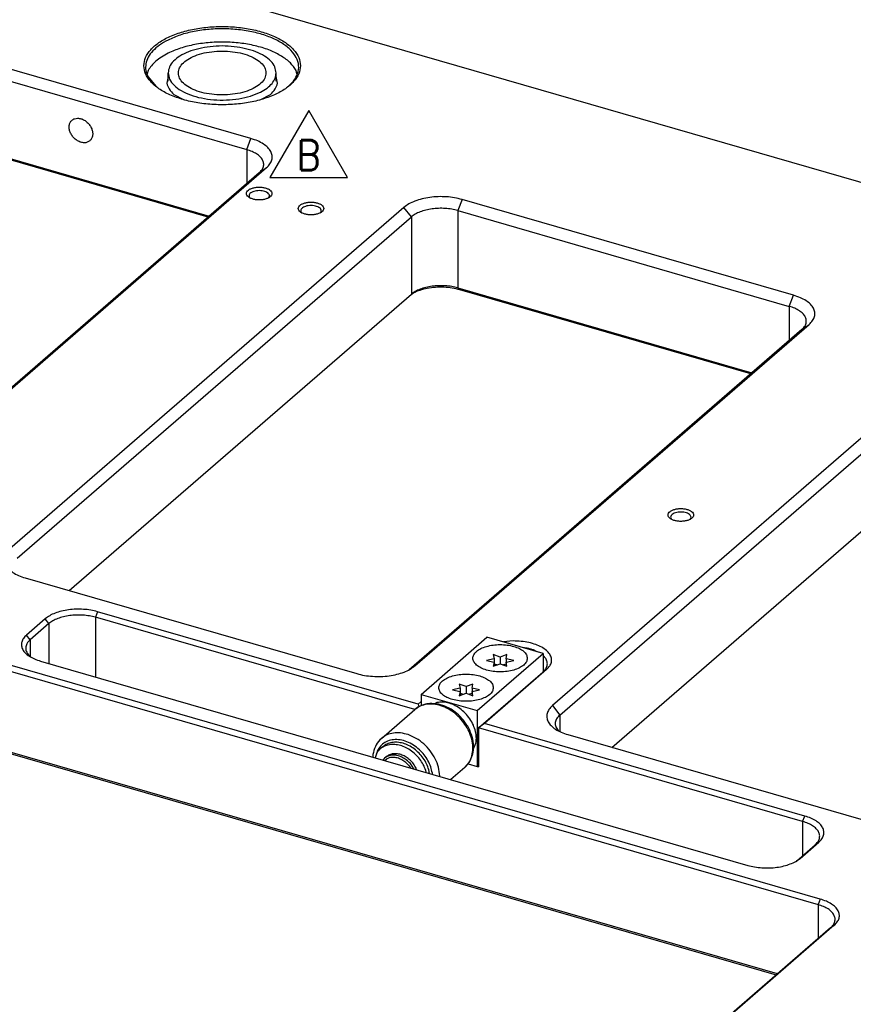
# Model space of a CAD drawing. Header units: inches. Extents: x 0 to 882, y 0 to 559.
# Tile 27 of 30: x 626 to 724, y 306 to 421. Entities that reach past the tile are written whole.
import ezdxf

# ---------------------------------------------------------------- set-up
doc = ezdxf.new("R2010")
doc.units = ezdxf.units.IN
doc.layers.add('1', color=7, linetype='Continuous')
doc.styles.add('CONVERTER_11', font='txt.shx', dxfattribs={"width": 0.9})

# ---------------------------------------------------------------- blocks, each defined once
blk = doc.blocks.new('REV_TRIANGLE__10', base_point=(660.37, 405.43))
at = {"layer": '1', "color": 7, "linetype": 'Continuous'}
for p, q in [((660.37, 410.68), (655.82, 402.81)), ((664.92, 402.81), (660.37, 410.68)), ((655.82, 402.81), (664.92, 402.81))]:
    blk.add_line(p, q, dxfattribs=at)
at = {"layer": '1', "color": 3, "insert": (660.37, 405.43), "char_height": 3.5, "attachment_point": 5, "line_spacing_factor": 1.080432, "style": 'CONVERTER_11'}
blk.add_mtext('B', dxfattribs=at)
blk = doc.blocks.new('washer1__37', base_point=(668.17, 332.79))
at = {"color": 7, "linetype": 'Continuous'}
for p, q in [((669.08, 335.92), (668.78, 335.66)), ((668.33, 335.09), (668.17, 334.63)), ((674.56, 332.79), (674.49, 333.22)), ((674.2, 332.89), (674.19, 332.96))]:
    blk.add_line(p, q, dxfattribs=at)
for points, knots in [([(668.78, 335.66), (668.7, 335.57), (668.52, 335.4), (668.39, 335.2), (668.33, 335.09)], [0, 0, 0, 0, 0.362971, 0.7307747, 0.7307747, 0.7307747, 0.7307747]), ([(674.19, 332.96), (674.11, 333.19), (673.95, 333.67), (673.55, 334.32), (673.06, 334.92), (672.48, 335.42), (671.84, 335.82), (671.18, 336.08), (670.5, 336.2), (669.86, 336.18), (669.27, 336.01), (668.94, 335.77), (668.78, 335.66)], [0, 0, 0, 0, 0.74251, 1.508476, 2.283863, 3.053465, 3.802794, 4.519965, 5.197633, 5.834835, 6.438335, 7.022506, 7.022506, 7.022506, 7.022506]), ([(674.49, 333.22), (674.41, 333.45), (674.25, 333.93), (673.85, 334.58), (673.36, 335.18), (672.78, 335.68), (672.14, 336.08), (671.48, 336.34), (670.8, 336.46), (670.16, 336.44), (669.57, 336.27), (669.24, 336.03), (669.08, 335.92)], [0, 0, 0, 0, 0.742511, 1.508478, 2.283865, 3.053469, 3.802797, 4.519969, 5.197637, 5.834839, 6.438339, 7.022511, 7.022511, 7.022511, 7.022511])]:
    blk.add_open_spline(points, degree=3, knots=knots, dxfattribs=at)
blk = doc.blocks.new('23796-0S111__38', base_point=(669.1, 333.22))
at = {"color": 7, "linetype": 'Continuous'}
for p, q in [((673.58, 342.07), (681.33, 348.79)), ((687.92, 346.89), (681.33, 348.79)), ((680.17, 340.17), (687.92, 346.89)), ((687.92, 346.89), (687.92, 344.7)), ((673.58, 342.07), (680.17, 340.17)), ((673.58, 342.07), (673.58, 340.75)), ((675.45, 341.11), (675.16, 340.98)), ((680.17, 340.17), (680.17, 333.59)), ((679.74, 335.69), (680.02, 336.34)), ((669.29, 334.57), (669.1, 334.36)), ((669.49, 334.74), (669.29, 334.57)), ((669.33, 334.3), (669.54, 334.49)), ((672.1, 333.75), (672.32, 333.43)), ((672.74, 333.31), (672.32, 333.94)), ((673.06, 333.22), (673, 333.39)), ((679.11, 333.9), (680.17, 333.59)), ((680.34, 333.74), (680.17, 333.59))]:
    blk.add_line(p, q, dxfattribs=at)
for points, knots in [([(686.07, 346.32), (686.05, 346.46), (686, 346.77), (685.63, 347.16), (685.12, 347.49), (684.45, 347.73), (683.69, 347.89), (682.87, 347.94), (682.06, 347.89), (681.29, 347.73), (680.63, 347.49), (680.11, 347.16), (679.76, 346.77), (679.63, 346.32), (679.76, 345.87), (680.11, 345.48), (680.63, 345.15), (681.29, 344.91), (682.06, 344.75), (682.87, 344.7), (683.69, 344.75), (684.45, 344.91), (685.12, 345.15), (685.63, 345.48), (686, 345.87), (686.05, 346.18), (686.07, 346.32)], [0, 0, 0, 0, 0.428225, 0.92933, 1.536306, 2.24615, 3.034308, 3.864321, 4.694334, 5.482492, 6.192336, 6.799312, 7.300417, 7.728642, 8.156867, 8.657972, 9.264948, 9.974793, 10.76295, 11.592963, 12.422976, 13.211134, 13.920978, 14.527954, 15.029059, 15.457284, 15.457284, 15.457284, 15.457284]), ([(682.07, 342.86), (682.05, 343), (682, 343.31), (681.63, 343.7), (681.12, 344.02), (680.45, 344.27), (679.69, 344.42), (678.87, 344.47), (678.06, 344.42), (677.29, 344.27), (676.63, 344.02), (676.11, 343.7), (675.76, 343.31), (675.63, 342.86), (675.76, 342.4), (676.11, 342.01), (676.63, 341.69), (677.29, 341.44), (678.06, 341.29), (678.87, 341.24), (679.69, 341.29), (680.45, 341.44), (681.12, 341.69), (681.63, 342.01), (682, 342.4), (682.05, 342.71), (682.07, 342.86)], [0, 0, 0, 0, 0.428225, 0.92933, 1.536306, 2.24615, 3.034308, 3.864321, 4.694334, 5.482492, 6.192336, 6.799312, 7.300417, 7.728642, 8.156867, 8.657972, 9.264948, 9.974793, 10.76295, 11.592963, 12.422976, 13.211134, 13.920978, 14.527954, 15.029059, 15.457284, 15.457284, 15.457284, 15.457284]), ([(680.02, 337.51), (679.96, 337.77), (679.83, 338.3), (679.45, 339.04), (678.94, 339.72), (678.32, 340.3), (677.63, 340.76), (676.9, 341.06), (676.16, 341.2), (675.68, 341.14), (675.45, 341.11)], [0, 0, 0, 0, 0.799007, 1.632479, 2.483605, 3.332957, 4.16136, 4.952783, 5.697262, 6.393732, 6.393732, 6.393732, 6.393732]), ([(680.02, 336.34), (680.05, 336.53), (680.11, 336.92), (680.05, 337.31), (680.02, 337.51)], [0, 0, 0, 0, 0.575629, 1.182624, 1.182624, 1.182624, 1.182624]), ([(672.32, 333.94), (672.16, 334.09), (671.87, 334.39), (671.33, 334.71), (670.77, 334.91), (670.22, 334.95), (669.7, 334.86), (669.42, 334.66), (669.29, 334.57)], [0, 0, 0, 0, 0.643221, 1.267141, 1.857266, 2.406294, 2.917301, 3.405079, 3.405079, 3.405079, 3.405079]), ([(673, 333.39), (672.9, 333.57), (672.71, 333.91), (672.31, 334.35), (671.85, 334.71), (671.35, 334.96), (670.83, 335.1), (670.33, 335.12), (669.86, 335.01), (669.61, 334.83), (669.49, 334.74)], [0, 0, 0, 0, 0.587768, 1.181375, 1.766302, 2.329381, 2.861079, 3.357781, 3.823713, 4.271407, 4.271407, 4.271407, 4.271407]), ([(670.14, 334.66), (670.04, 334.65), (669.83, 334.62), (669.64, 334.53), (669.54, 334.49)], [0, 0, 0, 0, 0.3195973, 0.6271504, 0.6271504, 0.6271504, 0.6271504]), ([(672.1, 333.75), (671.96, 333.89), (671.69, 334.17), (671.19, 334.47), (670.67, 334.66), (670.31, 334.66), (670.14, 334.66)], [0, 0, 0, 0, 0.597615, 1.176959, 1.72438, 2.23317, 2.23317, 2.23317, 2.23317])]:
    blk.add_open_spline(points, degree=3, knots=knots, dxfattribs=at)
blk = doc.blocks.new('bearing_HK0509__39', base_point=(667.91, 332.06))
at = {"color": 7, "linetype": 'Continuous'}
for p, q in [((668.93, 336.9), (672.83, 340.28)), ((673.01, 340.43), (672.83, 340.28)), ((673.22, 340.56), (673.01, 340.43)), ((673.23, 340.57), (673.22, 340.56)), ((673.46, 340.69), (673.23, 340.57)), ((673.65, 340.78), (673.46, 340.69)), ((673.88, 340.86), (673.65, 340.78)), ((674.12, 340.92), (673.88, 340.86)), ((674.26, 340.95), (674.12, 340.92)), ((674.36, 340.96), (674.26, 340.95)), ((674.61, 340.99), (674.36, 340.96)), ((674.86, 340.99), (674.61, 340.99)), ((675.11, 340.98), (674.86, 340.99)), ((675.62, 340.91), (675.11, 340.98)), ((675.88, 340.85), (675.62, 340.91)), ((676.13, 340.77), (675.88, 340.85)), ((676.38, 340.68), (676.13, 340.77)), ((676.63, 340.57), (676.38, 340.68)), ((676.87, 340.45), (676.63, 340.57)), ((677.11, 340.32), (676.87, 340.45)), ((677.45, 340.09), (677.11, 340.32)), ((677.78, 339.83), (677.45, 340.09)), ((677.99, 339.65), (677.78, 339.83)), ((678.2, 339.45), (677.99, 339.65)), ((678.39, 339.24), (678.2, 339.45)), ((678.57, 339.03), (678.39, 339.24)), ((678.74, 338.81), (678.57, 339.03)), ((678.9, 338.58), (678.74, 338.81)), ((679.05, 338.34), (678.9, 338.58)), ((679.06, 338.32), (679.05, 338.34)), ((679.31, 337.85), (679.06, 338.32)), ((679.41, 337.59), (679.31, 337.85)), ((668.75, 336.73), (668.59, 336.55)), ((668.93, 336.9), (668.75, 336.73)), ((679.51, 337.34), (679.41, 337.59)), ((679.59, 337.08), (679.51, 337.34)), ((679.65, 336.82), (679.59, 337.08)), ((679.7, 336.55), (679.65, 336.82)), ((668.07, 335.58), (668.03, 335.48)), ((668.11, 335.71), (668.07, 335.58)), ((668.21, 335.94), (668.11, 335.71)), ((668.32, 336.15), (668.21, 335.94)), ((668.43, 336.34), (668.32, 336.15)), ((668.58, 336.54), (668.43, 336.34)), ((668.59, 336.55), (668.58, 336.54)), ((679.73, 336.29), (679.7, 336.55)), ((679.75, 336.03), (679.73, 336.29)), ((679.73, 335.52), (679.75, 335.78)), ((679.75, 335.91), (679.75, 336.03)), ((679.75, 335.78), (679.75, 335.91)), ((667.93, 334.99), (667.91, 334.73)), ((667.91, 334.73), (667.91, 334.71)), ((667.98, 335.23), (667.93, 334.99)), ((668.03, 335.48), (667.98, 335.23)), ((679.39, 334.34), (679.49, 334.56)), ((679.49, 334.56), (679.63, 334.98)), ((679.63, 334.98), (679.65, 335.03)), ((679.65, 335.03), (679.7, 335.27)), ((679.7, 335.27), (679.73, 335.52)), ((678.72, 333.48), (677.08, 332.06)), ((678.72, 333.48), (678.81, 333.56)), ((678.81, 333.56), (678.98, 333.74)), ((678.98, 333.74), (679.02, 333.79)), ((679.02, 333.79), (679.12, 333.91)), ((679.12, 333.91), (679.13, 333.92)), ((679.13, 333.92), (679.21, 334.04)), ((679.21, 334.04), (679.27, 334.12)), ((679.27, 334.12), (679.39, 334.34))]:
    blk.add_line(p, q, dxfattribs=at)
at = {"color": 1, "linetype": 'Continuous'}
for p, q in [((668.31, 335.05), (668.3, 335.01)), ((674.93, 332.68), (674.91, 332.83)), ((675.77, 332.44), (675.77, 332.5))]:
    blk.add_line(p, q, dxfattribs=at)
for points, knots in [([(674.24, 340.91), (673.98, 340.85), (673.46, 340.75), (673.04, 340.43), (672.83, 340.28)], [0, 0, 0, 0, 0.793614, 1.558883, 1.558883, 1.558883, 1.558883]), ([(678.8, 333.55), (678.97, 333.74), (679.31, 334.13), (679.6, 334.88), (679.7, 335.71), (679.62, 336.6), (679.34, 337.49), (678.9, 338.36), (678.31, 339.15), (677.6, 339.83), (676.8, 340.38), (675.95, 340.75), (675.08, 340.96), (674.51, 340.92), (674.24, 340.91)], [0, 0, 0, 0, 0.75138, 1.53296, 2.362518, 3.246583, 4.18097, 5.153107, 6.144882, 7.135508, 8.104354, 9.033769, 9.911953, 10.73579, 10.73579, 10.73579, 10.73579]), ([(673.39, 335.57), (673.16, 335.76), (672.7, 336.14), (671.93, 336.53), (671.13, 336.75), (670.36, 336.78), (669.64, 336.61), (669.03, 336.25), (668.56, 335.72), (668.39, 335.28), (668.31, 335.05)], [0, 0, 0, 0, 0.899909, 1.76656, 2.585653, 3.351605, 4.070375, 4.760246, 5.448267, 6.162086, 6.162086, 6.162086, 6.162086]), ([(672.06, 337.34), (671.77, 337.42), (671.21, 337.58), (670.35, 337.56), (669.56, 337.36), (669.14, 337.06), (668.93, 336.9)], [0, 0, 0, 0, 0.900399, 1.743894, 2.538631, 3.304917, 3.304917, 3.304917, 3.304917]), ([(675.77, 332.5), (675.73, 332.84), (675.66, 333.53), (675.26, 334.53), (674.68, 335.46), (673.92, 336.27), (673.05, 336.93), (672.39, 337.21), (672.06, 337.34)], [0, 0, 0, 0, 1.008117, 2.075053, 3.179512, 4.293534, 5.387552, 6.435403, 6.435403, 6.435403, 6.435403]), ([(674.91, 332.83), (674.85, 333.07), (674.74, 333.58), (674.41, 334.3), (673.96, 334.99), (673.58, 335.37), (673.39, 335.57)], [0, 0, 0, 0, 0.762022, 1.556564, 2.370994, 3.19019, 3.19019, 3.19019, 3.19019])]:
    blk.add_open_spline(points, degree=3, knots=knots, dxfattribs=at)
at = {"color": 7, "linetype": 'Continuous'}
for points, knots in [([(668.93, 336.9), (668.9, 336.88), (668.84, 336.83), (668.79, 336.78), (668.77, 336.75)], [0, 0, 0, 0, 0.1093138, 0.2187199, 0.2187199, 0.2187199, 0.2187199]), ([(678.72, 333.48), (678.73, 333.49), (678.76, 333.52), (678.79, 333.54), (678.8, 333.55)], [0, 0, 0, 0, 0.0566744, 0.1133612, 0.1133612, 0.1133612, 0.1133612])]:
    blk.add_open_spline(points, degree=3, knots=knots, dxfattribs=at)
blk = doc.blocks.new('bearing_assy2_0', base_point=(667.91, 332.06))
for name, p in [('23796-0S111__38', (669.1, 333.22)), ('bearing_HK0509__39', (667.91, 332.06)), ('washer1__37', (668.17, 332.79))]:
    blk.add_blockref(name, p)
blk = doc.blocks.new('bearings', base_point=(90.63, 145.86))
blk.add_blockref('bearing_assy2_0', (667.91, 332.06))
blk = doc.blocks.new('6960-0041-0_2', base_point=(643.85, 411.87))
at = {"color": 7, "linetype": 'Continuous'}
for p, q in [((643.85, 414.14), (643.85, 415.09)), ((656.55, 414.14), (656.55, 415.09))]:
    blk.add_line(p, q, dxfattribs=at)
for points, knots in [([(656.55, 415.09), (656.51, 415.33), (656.44, 415.85), (655.91, 416.53), (655.14, 417.13), (654.13, 417.62), (652.93, 417.98), (651.6, 418.21), (650.2, 418.29), (648.8, 418.21), (647.47, 417.98), (646.27, 417.62), (645.26, 417.13), (644.49, 416.53), (643.96, 415.85), (643.88, 415.33), (643.85, 415.09)], [0, 0, 0, 0, 0.724221, 1.54331, 2.510125, 3.634275, 4.896295, 6.258836, 7.674083, 9.089331, 10.45187, 11.713888, 12.838036, 13.804849, 14.623936, 15.348155, 15.348155, 15.348155, 15.348155]), ([(655.35, 415.09), (655.32, 415.3), (655.25, 415.76), (654.74, 416.35), (654.03, 416.85), (653.09, 417.25), (652, 417.53), (650.81, 417.67), (649.59, 417.67), (648.39, 417.53), (647.3, 417.25), (646.37, 416.85), (645.65, 416.35), (645.17, 415.76), (644.99, 415.09), (645.17, 414.42), (645.65, 413.83), (646.37, 413.33), (647.3, 412.93), (648.39, 412.65), (649.59, 412.51), (650.81, 412.51), (652, 412.65), (653.09, 412.93), (654.03, 413.33), (654.74, 413.83), (655.25, 414.42), (655.32, 414.88), (655.35, 415.09)], [0, 0, 0, 0, 0.634148, 1.362649, 2.233511, 3.249898, 4.386438, 5.601009, 6.842536, 8.057107, 9.193647, 10.210034, 11.080896, 11.809397, 12.443545, 13.077693, 13.806195, 14.677056, 15.693443, 16.829983, 18.044554, 19.286082, 20.500652, 21.637193, 22.653579, 23.524441, 24.252942, 24.88709, 24.88709, 24.88709, 24.88709]), ([(643.85, 415.09), (643.89, 414.83), (643.97, 414.29), (644.56, 413.57), (645.4, 412.96), (646.5, 412.47), (647.79, 412.12), (649.22, 411.92), (650.69, 411.89), (652.14, 412.04), (653.49, 412.33), (654.3, 412.68), (654.69, 412.84)], [0, 0, 0, 0, 0.761672, 1.631876, 2.667674, 3.875233, 5.227723, 6.678616, 8.170477, 9.641741, 11.032895, 12.292937, 12.292937, 12.292937, 12.292937]), ([(654.69, 412.84), (654.96, 412.99), (655.47, 413.27), (656.06, 413.82), (656.47, 414.43), (656.52, 414.88), (656.55, 415.09)], [0, 0, 0, 0, 0.924731, 1.728256, 2.424911, 3.056229, 3.056229, 3.056229, 3.056229])]:
    blk.add_open_spline(points, degree=3, knots=knots, dxfattribs=at)
blk = doc.blocks.new('holeplugs', base_point=(83.87, 195.15))
blk.add_blockref('6960-0041-0_2', (643.85, 411.87))
blk = doc.blocks.new('0515-2034_M3x1210', base_point=(677.27, 341.9))
at = {"color": 7, "linetype": 'Continuous'}
for p, q in [((678.18, 342.8), (677.27, 342.6)), ((677.27, 342.6), (678.18, 342.4)), ((678.87, 343), (678.07, 343.29)), ((678.07, 343.29), (678.18, 342.8)), ((678.18, 342.8), (678.18, 342.4)), ((679.67, 343.29), (678.87, 343)), ((678.87, 343), (678.87, 342.2)), ((679.57, 342.8), (679.67, 343.29)), ((680.47, 342.6), (679.57, 342.8)), ((679.57, 342.8), (679.57, 342.4)), ((679.57, 342.4), (680.47, 342.6)), ((678.18, 342.4), (678.07, 341.9)), ((678.07, 341.9), (678.87, 342.2)), ((678.18, 342.4), (678.18, 341.94)), ((678.18, 342.21), (678.55, 342.08)), ((678.87, 342.2), (679.67, 341.9)), ((679.2, 342.08), (679.57, 342.21)), ((679.67, 341.9), (679.57, 342.4)), ((679.57, 342.4), (679.57, 341.94))]:
    blk.add_line(p, q, dxfattribs=at)
blk = doc.blocks.new('0515-2034-M3x12_1', base_point=(681.27, 345.37))
at = {"color": 7, "linetype": 'Continuous'}
for p, q in [((682.18, 346.26), (681.27, 346.06)), ((681.27, 346.06), (682.18, 345.86)), ((682.87, 346.46), (682.07, 346.75)), ((682.07, 346.75), (682.18, 346.26)), ((682.18, 346.26), (682.18, 345.86)), ((683.67, 346.75), (682.87, 346.46)), ((682.87, 346.46), (682.87, 345.66)), ((683.57, 346.26), (683.67, 346.75)), ((684.47, 346.06), (683.57, 346.26)), ((683.57, 346.26), (683.57, 345.86)), ((683.57, 345.86), (684.47, 346.06)), ((682.18, 345.86), (682.07, 345.37)), ((682.07, 345.37), (682.87, 345.66)), ((682.18, 345.86), (682.18, 345.41)), ((682.18, 345.67), (682.55, 345.54)), ((682.87, 345.66), (683.67, 345.37)), ((683.2, 345.54), (683.57, 345.67)), ((683.67, 345.37), (683.57, 345.86)), ((683.57, 345.86), (683.57, 345.41))]:
    blk.add_line(p, q, dxfattribs=at)
blk = doc.blocks.new('screwset_stiffener', base_point=(183.53, 271.84))
for name, p in [('0515-2034-M3x12_1', (681.27, 345.37)), ('0515-2034_M3x1210', (677.27, 341.9))]:
    blk.add_blockref(name, p)
blk = doc.blocks.new('smallparts', base_point=(83.87, 63.42))
for name, p in [('bearings', (90.63, 145.86)), ('holeplugs', (83.87, 195.15)), ('screwset_stiffener', (183.53, 271.84))]:
    blk.add_blockref(name, p)
blk = doc.blocks.new('E7018-24101_large_stiffener', base_point=(57.26, 163.51))
at = {"color": 7, "linetype": 'Continuous'}
for p, q in [((492.11, 469.57), (808.24, 378.31)), ((653.58, 407.38), (614.61, 418.63)), ((614.11, 417.34), (653.08, 406.09)), ((641.51, 415.39), (641.4, 415)), ((658.99, 415), (658.89, 415.39)), ((641.51, 414.62), (642.39, 413.55)), ((643.85, 414.66), (643.68, 413.88)), ((656.71, 413.88), (656.55, 414.66)), ((644.53, 412.58), (645.65, 411.96)), ((654.75, 411.96), (655.87, 412.58)), ((614.11, 408.24), (648.67, 398.27)), ((648.55, 398.16), (614.36, 408.03)), ((609.07, 363.84), (655.41, 403.97)), ((654.55, 403.35), (608.39, 363.38)), ((653.46, 400.42), (653.47, 400.41)), ((655.64, 400.41), (655.64, 400.41)), ((671.57, 399.3), (625.23, 359.17)), ((717.37, 388.97), (678.4, 400.22)), ((626.1, 358.06), (672.44, 398.19)), ((659.54, 398.67), (659.56, 398.65)), ((661.72, 398.65), (661.73, 398.65)), ((677.9, 398.92), (716.87, 387.67)), ((632.22, 354.27), (672.44, 389.09)), ((672.45, 389.1), (672.67, 389.23)), ((677.9, 389.83), (712.46, 379.85)), ((712.34, 379.74), (678.15, 389.61)), ((672.86, 345.42), (719.2, 385.55)), ((718.34, 384.94), (672.18, 344.96)), ((735.36, 380.89), (689.02, 340.76)), ((689.89, 339.64), (736.23, 379.77)), ((696.02, 335.85), (736.23, 370.68)), ((703.02, 362.65), (703.03, 362.64)), ((705.2, 362.64), (705.2, 362.64)), ((627.06, 355.76), (666.03, 344.51)), ((673.23, 340.91), (635.56, 351.78)), ((629.41, 350.96), (627.21, 349.05)), ((672.85, 340.3), (635.31, 351.13)), ((629.84, 350.4), (627.64, 348.49)), ((684.42, 348.35), (683.26, 348.23)), ((720.51, 318.02), (617.74, 347.69)), ((686.05, 347.5), (685.47, 347.59)), ((687.23, 347.08), (686.78, 347.29)), ((617.49, 347.04), (720.26, 317.37)), ((627.59, 346.54), (627.65, 346.49)), ((628.86, 345.98), (711.99, 321.98)), ((688.23, 346.29), (687.92, 346.64)), ((688.32, 344.98), (681.02, 338.66)), ((680.34, 338.13), (687.89, 344.67)), ((673.23, 340.91), (673.58, 341.22)), ((673.23, 340.91), (673.3, 340.61)), ((681.02, 338.66), (680.34, 338.13)), ((680.34, 338.13), (680.34, 333.54)), ((718.44, 327.13), (680.34, 338.13)), ((718.69, 327.78), (681.02, 338.66)), ((715.47, 309.23), (617.49, 337.51)), ((617.74, 337.29), (715.34, 309.12)), ((689.69, 337.84), (689.75, 337.78)), ((690.85, 337.34), (729.83, 326.09)), ((679.11, 333.9), (680.17, 333.59)), ((680.17, 333.59), (680.34, 333.54)), ((717.71, 322.49), (719.91, 324.4)), ((718.14, 322.8), (720.34, 324.71)), ((717.7, 322.49), (717.71, 322.49)), ((722.15, 314.95), (639.15, 243.07)), ((721.72, 314.64), (638.72, 242.76))]:
    blk.add_line(p, q, dxfattribs=at)
at = {"color": 1, "linetype": 'Continuous'}
for p, q in [((653.08, 406.09), (653.58, 407.38)), ((653.08, 406.09), (653.08, 402.09)), ((654.55, 403.35), (655.41, 403.97)), ((672.44, 398.19), (671.57, 399.3)), ((678.4, 400.22), (677.9, 398.92)), ((672.44, 398.19), (672.44, 389.09)), ((677.9, 398.92), (677.9, 389.83)), ((678.15, 389.61), (677.9, 389.83)), ((716.87, 387.67), (717.37, 388.97)), ((716.87, 387.67), (716.87, 383.67)), ((718.34, 384.94), (719.2, 385.55)), ((635.56, 351.78), (635.31, 351.13)), ((629.84, 350.4), (629.41, 350.96)), ((635.31, 351.13), (635.31, 344.12)), ((629.84, 350.4), (629.84, 345.69)), ((627.64, 348.49), (627.21, 349.05)), ((627.64, 348.49), (627.64, 346.5)), ((672.86, 345.42), (672.37, 345.07)), ((688.32, 344.98), (687.89, 344.67)), ((689.02, 340.76), (689.89, 339.64)), ((689.89, 339.64), (689.89, 337.71)), ((718.44, 327.13), (718.69, 327.78)), ((718.44, 327.13), (718.44, 323.13)), ((720.34, 324.71), (719.91, 324.4)), ((718.14, 322.8), (717.71, 322.49)), ((720.51, 318.02), (720.26, 317.37)), ((720.26, 317.37), (720.26, 313.37)), ((721.72, 314.64), (722.15, 314.95))]:
    blk.add_line(p, q, dxfattribs=at)
at = {"color": 7, "linetype": 'Continuous'}
for points, knots in [([(659.4, 415.95), (659.36, 416.28), (659.27, 416.97), (658.59, 417.91), (657.61, 418.73), (656.31, 419.43), (654.76, 419.99), (653.02, 420.37), (651.15, 420.56), (649.25, 420.56), (647.38, 420.37), (645.64, 419.99), (644.08, 419.43), (642.79, 418.73), (641.8, 417.91), (641.15, 416.97), (640.93, 415.95), (641.15, 414.93), (641.8, 414), (642.79, 413.17), (644.08, 412.47), (645.64, 411.92), (647.38, 411.54), (649.25, 411.35), (651.15, 411.35), (653.02, 411.54), (654.76, 411.92), (656.31, 412.47), (657.61, 413.17), (658.59, 414), (659.27, 414.93), (659.36, 415.63), (659.4, 415.95)], [0, 0, 0, 0, 0.977296, 2.06804, 3.340199, 4.812266, 6.467757, 8.267811, 10.159701, 12.083024, 13.974913, 15.774968, 17.430458, 18.902526, 20.174685, 21.265429, 22.242725, 23.220021, 24.310765, 25.582924, 27.054992, 28.710482, 30.510536, 32.402426, 34.325749, 36.217639, 38.017693, 39.673183, 41.145251, 42.41741, 43.508154, 44.48545, 44.48545, 44.48545, 44.48545]), ([(657.99, 413.53), (658.26, 413.8), (658.77, 414.29), (659.2, 415.24), (659.22, 416.23), (658.82, 417.18), (658.06, 418.03), (656.99, 418.78), (655.64, 419.4), (654.07, 419.88), (652.35, 420.18), (650.53, 420.31), (648.7, 420.25), (646.94, 420), (645.3, 419.61), (644.31, 419.17), (643.84, 418.96)], [0, 0, 0, 0, 1.131868, 2.116983, 3.041122, 4.016465, 5.132713, 6.432326, 7.917697, 9.564414, 11.330968, 13.16541, 15.010478, 16.80811, 18.503879, 20.051816, 20.051816, 20.051816, 20.051816]), ([(643.84, 418.96), (643.49, 418.77), (642.84, 418.42), (642.05, 417.74), (641.48, 416.99), (641.19, 416.19), (641.18, 415.36), (641.4, 414.87), (641.51, 414.62)], [0, 0, 0, 0, 1.173861, 2.211528, 3.123235, 3.942348, 4.726749, 5.545862, 5.545862, 5.545862, 5.545862]), ([(658.89, 415.39), (658.68, 415.69), (658.23, 416.36), (657.15, 417.12), (655.83, 417.78), (654.25, 418.28), (652.51, 418.6), (650.67, 418.75), (648.8, 418.7), (647, 418.46), (645.33, 418.06), (644.32, 417.62), (643.84, 417.4)], [0, 0, 0, 0, 1.107252, 2.400542, 3.888009, 5.547079, 7.335685, 9.199852, 11.079431, 12.913072, 14.643061, 16.22058, 16.22058, 16.22058, 16.22058]), ([(643.84, 417.4), (643.57, 417.26), (643.07, 416.99), (642.41, 416.5), (641.88, 415.98), (641.62, 415.58), (641.51, 415.39)], [0, 0, 0, 0, 0.893513, 1.710406, 2.451902, 3.125608, 3.125608, 3.125608, 3.125608]), ([(643.68, 413.88), (643.76, 413.65), (643.94, 413.15), (644.32, 412.78), (644.53, 412.58)], [0, 0, 0, 0, 0.727699, 1.565195, 1.565195, 1.565195, 1.565195]), ([(655.87, 412.58), (656.08, 412.78), (656.46, 413.15), (656.63, 413.65), (656.71, 413.88)], [0, 0, 0, 0, 0.837497, 1.565197, 1.565197, 1.565197, 1.565197]), ([(634.64, 407.12), (634.72, 407.21), (634.88, 407.38), (634.99, 407.75), (634.99, 408.15), (634.87, 408.56), (634.66, 408.95), (634.36, 409.29), (634, 409.56), (633.61, 409.73), (633.22, 409.79), (632.85, 409.74), (632.53, 409.56), (632.31, 409.28), (632.2, 408.92), (632.21, 408.52), (632.32, 408.11), (632.54, 407.72), (632.84, 407.37), (633.19, 407.11), (633.58, 406.93), (633.98, 406.87), (634.35, 406.92), (634.55, 407.06), (634.64, 407.12)], [0, 0, 0, 0, 0.344235, 0.707991, 1.102417, 1.52771, 1.975141, 2.430548, 2.877978, 3.303272, 3.697697, 4.061453, 4.405688, 4.749924, 5.11368, 5.508105, 5.933399, 6.380829, 6.836236, 7.283667, 7.70896, 8.103386, 8.467142, 8.811377, 8.811377, 8.811377, 8.811377]), ([(655.41, 403.97), (655.56, 404.11), (655.83, 404.37), (656.07, 404.87), (656.11, 405.39), (655.93, 405.9), (655.56, 406.36), (655.03, 406.78), (654.36, 407.13), (653.85, 407.3), (653.58, 407.38)], [0, 0, 0, 0, 0.602422, 1.129051, 1.619923, 2.129141, 2.70324, 3.367403, 4.126939, 4.973263, 4.973263, 4.973263, 4.973263]), ([(654.55, 403.35), (654.66, 403.47), (654.88, 403.68), (655.07, 404.08), (655.1, 404.49), (654.96, 404.9), (654.67, 405.27), (654.24, 405.6), (653.71, 405.88), (653.3, 406.02), (653.08, 406.09)], [0, 0, 0, 0, 0.481936, 0.903238, 1.295934, 1.703307, 2.162585, 2.693913, 3.301539, 3.978596, 3.978596, 3.978596, 3.978596]), ([(656.05, 400.93), (656.04, 401), (656.01, 401.16), (655.81, 401.36), (655.53, 401.51), (655.17, 401.62), (654.76, 401.68), (654.34, 401.68), (653.94, 401.62), (653.58, 401.51), (653.3, 401.36), (653.11, 401.16), (653.03, 400.93), (653.11, 400.69), (653.3, 400.5), (653.58, 400.34), (653.94, 400.23), (654.34, 400.17), (654.76, 400.17), (655.17, 400.23), (655.53, 400.34), (655.81, 400.5), (656.01, 400.69), (656.04, 400.85), (656.05, 400.93)], [0, 0, 0, 0, 0.219862, 0.48285, 0.805647, 1.182902, 1.596944, 2.023888, 2.43793, 2.815186, 3.137982, 3.400971, 3.620832, 3.840694, 4.103682, 4.426479, 4.803735, 5.217776, 5.644721, 6.058762, 6.436018, 6.758815, 7.021803, 7.241665, 7.241665, 7.241665, 7.241665]), ([(655.64, 400.41), (655.68, 400.46), (655.76, 400.56), (655.76, 400.75), (655.65, 400.93), (655.46, 401.07), (655.21, 401.18), (654.9, 401.25), (654.57, 401.27), (654.24, 401.25), (653.93, 401.19), (653.67, 401.08), (653.47, 400.94), (653.36, 400.77), (653.35, 400.58), (653.42, 400.48), (653.46, 400.42)], [0, 0, 0, 0, 0.191745, 0.36257, 0.550932, 0.782586, 1.061796, 1.379051, 1.717484, 2.056906, 2.376983, 2.66038, 2.896659, 3.088406, 3.259231, 3.447591, 3.447591, 3.447591, 3.447591]), ([(678.4, 400.22), (678.11, 400.29), (677.5, 400.45), (676.55, 400.55), (675.58, 400.57), (674.62, 400.49), (673.71, 400.32), (672.88, 400.06), (672.16, 399.74), (671.76, 399.44), (671.57, 399.3)], [0, 0, 0, 0, 0.915427, 1.876459, 2.856237, 3.826607, 4.760058, 5.631727, 6.421678, 7.117849, 7.117849, 7.117849, 7.117849]), ([(662.14, 399.17), (662.13, 399.24), (662.1, 399.4), (661.89, 399.6), (661.61, 399.75), (661.26, 399.86), (660.85, 399.92), (660.43, 399.92), (660.03, 399.86), (659.67, 399.75), (659.39, 399.6), (659.19, 399.4), (659.12, 399.17), (659.19, 398.93), (659.39, 398.74), (659.67, 398.58), (660.03, 398.47), (660.43, 398.42), (660.85, 398.42), (661.26, 398.47), (661.61, 398.58), (661.89, 398.74), (662.1, 398.93), (662.13, 399.09), (662.14, 399.17)], [0, 0, 0, 0, 0.219862, 0.48285, 0.805647, 1.182902, 1.596944, 2.023888, 2.43793, 2.815186, 3.137982, 3.400971, 3.620832, 3.840694, 4.103682, 4.426479, 4.803735, 5.217776, 5.644721, 6.058762, 6.436018, 6.758815, 7.021803, 7.241665, 7.241665, 7.241665, 7.241665]), ([(661.73, 398.65), (661.77, 398.7), (661.84, 398.8), (661.85, 399), (661.74, 399.17), (661.55, 399.31), (661.3, 399.42), (660.99, 399.49), (660.66, 399.52), (660.33, 399.5), (660.02, 399.43), (659.76, 399.32), (659.56, 399.19), (659.44, 399.02), (659.44, 398.82), (659.51, 398.72), (659.54, 398.67)], [0, 0, 0, 0, 0.191745, 0.36257, 0.550932, 0.782587, 1.061797, 1.379053, 1.717486, 2.056909, 2.376986, 2.660383, 2.896662, 3.088408, 3.259233, 3.447594, 3.447594, 3.447594, 3.447594]), ([(677.9, 398.92), (677.67, 398.98), (677.18, 399.1), (676.42, 399.18), (675.64, 399.2), (674.88, 399.13), (674.15, 399), (673.48, 398.79), (672.91, 398.54), (672.59, 398.3), (672.44, 398.19)], [0, 0, 0, 0, 0.732341, 1.501165, 2.284985, 3.061279, 3.808039, 4.505372, 5.137333, 5.694269, 5.694269, 5.694269, 5.694269]), ([(677.9, 389.83), (677.67, 389.89), (677.18, 390.01), (676.42, 390.09), (675.64, 390.1), (674.88, 390.04), (674.15, 389.91), (673.48, 389.7), (672.91, 389.45), (672.59, 389.21), (672.44, 389.09)], [0, 0, 0, 0, 0.73234, 1.501164, 2.284984, 3.061278, 3.808036, 4.50537, 5.13733, 5.694266, 5.694266, 5.694266, 5.694266]), ([(678.15, 389.61), (677.85, 389.68), (677.23, 389.84), (676.27, 389.92), (675.28, 389.91), (674.33, 389.79), (673.45, 389.58), (672.92, 389.34), (672.67, 389.23)], [0, 0, 0, 0, 0.930561, 1.909373, 2.901535, 3.870978, 4.783636, 5.61086, 5.61086, 5.61086, 5.61086]), ([(719.2, 385.55), (719.35, 385.69), (719.62, 385.96), (719.86, 386.46), (719.9, 386.98), (719.72, 387.49), (719.35, 387.95), (718.83, 388.36), (718.15, 388.72), (717.64, 388.88), (717.37, 388.97)], [0, 0, 0, 0, 0.602423, 1.129052, 1.619923, 2.129142, 2.70324, 3.367404, 4.12694, 4.973265, 4.973265, 4.973265, 4.973265]), ([(718.34, 384.94), (718.45, 385.05), (718.67, 385.26), (718.86, 385.66), (718.89, 386.08), (718.75, 386.48), (718.46, 386.85), (718.04, 387.18), (717.5, 387.47), (717.09, 387.6), (716.87, 387.67)], [0, 0, 0, 0, 0.481937, 0.90324, 1.295937, 1.703312, 2.162592, 2.693923, 3.301553, 3.978613, 3.978613, 3.978613, 3.978613]), ([(705.61, 363.16), (705.6, 363.23), (705.57, 363.39), (705.37, 363.58), (705.09, 363.74), (704.73, 363.85), (704.32, 363.91), (703.9, 363.91), (703.5, 363.85), (703.14, 363.74), (702.86, 363.58), (702.67, 363.39), (702.59, 363.16), (702.67, 362.92), (702.86, 362.73), (703.14, 362.57), (703.5, 362.46), (703.9, 362.4), (704.32, 362.4), (704.73, 362.46), (705.09, 362.57), (705.37, 362.73), (705.57, 362.92), (705.6, 363.08), (705.61, 363.16)], [0, 0, 0, 0, 0.219862, 0.48285, 0.805647, 1.182902, 1.596944, 2.023888, 2.43793, 2.815186, 3.137982, 3.400971, 3.620832, 3.840694, 4.103682, 4.426479, 4.803735, 5.217776, 5.644721, 6.058762, 6.436018, 6.758815, 7.021803, 7.241665, 7.241665, 7.241665, 7.241665]), ([(705.2, 362.64), (705.24, 362.69), (705.32, 362.79), (705.32, 362.98), (705.21, 363.16), (705.02, 363.3), (704.77, 363.41), (704.46, 363.48), (704.13, 363.5), (703.8, 363.48), (703.49, 363.42), (703.23, 363.31), (703.03, 363.17), (702.91, 363), (702.91, 362.81), (702.98, 362.71), (703.02, 362.65)], [0, 0, 0, 0, 0.191749, 0.362575, 0.550937, 0.78259, 1.061801, 1.379058, 1.717493, 2.056918, 2.376998, 2.660397, 2.896678, 3.088425, 3.259251, 3.447615, 3.447615, 3.447615, 3.447615]), ([(625.23, 359.17), (625.09, 359.03), (624.82, 358.77), (624.58, 358.27), (624.54, 357.75), (624.72, 357.24), (625.08, 356.78), (625.61, 356.37), (626.28, 356.01), (626.79, 355.84), (627.06, 355.76)], [0, 0, 0, 0, 0.602425, 1.129055, 1.619928, 2.129147, 2.703246, 3.36741, 4.126948, 4.973274, 4.973274, 4.973274, 4.973274]), ([(635.56, 351.78), (635.29, 351.85), (634.74, 351.99), (633.89, 352.08), (633.01, 352.09), (632.15, 352.02), (631.33, 351.87), (630.58, 351.64), (629.93, 351.35), (629.58, 351.08), (629.41, 350.96)], [0, 0, 0, 0, 0.823885, 1.688813, 2.570613, 3.443945, 4.28405, 5.068551, 5.779507, 6.40606, 6.40606, 6.40606, 6.40606]), ([(635.31, 351.13), (635.07, 351.19), (634.58, 351.31), (633.82, 351.39), (633.05, 351.41), (632.28, 351.35), (631.55, 351.21), (630.89, 351.01), (630.31, 350.75), (629.99, 350.51), (629.84, 350.4)], [0, 0, 0, 0, 0.73234, 1.501164, 2.284984, 3.061278, 3.808037, 4.505371, 5.137332, 5.694268, 5.694268, 5.694268, 5.694268]), ([(627.21, 349.05), (627.08, 348.93), (626.83, 348.69), (626.62, 348.24), (626.58, 347.77), (626.74, 347.31), (627.07, 346.9), (627.55, 346.53), (628.15, 346.21), (628.61, 346.06), (628.86, 345.98)], [0, 0, 0, 0, 0.542181, 1.016148, 1.457933, 1.91623, 2.432919, 3.030666, 3.714249, 4.475942, 4.475942, 4.475942, 4.475942]), ([(627.64, 348.49), (627.49, 348.35), (627.22, 348.08), (627.06, 347.53), (627.19, 346.97), (627.45, 346.69), (627.59, 346.54)], [0, 0, 0, 0, 0.611734, 1.135224, 1.653604, 2.253273, 2.253273, 2.253273, 2.253273]), ([(688.32, 344.98), (688.46, 345.11), (688.72, 345.37), (688.93, 345.85), (688.93, 346.36), (688.71, 346.84), (688.31, 347.27), (687.75, 347.64), (687.05, 347.95), (686.24, 348.18), (685.35, 348.33), (684.74, 348.34), (684.42, 348.35)], [0, 0, 0, 0, 0.575384, 1.075334, 1.545712, 2.045661, 2.621045, 3.292299, 4.059002, 4.906989, 5.813433, 6.750328, 6.750328, 6.750328, 6.750328]), ([(686.78, 347.29), (686.66, 347.33), (686.42, 347.41), (686.18, 347.47), (686.05, 347.5)], [0, 0, 0, 0, 0.3691832, 0.7541474, 0.7541474, 0.7541474, 0.7541474]), ([(687.89, 344.67), (688.01, 344.79), (688.24, 345.02), (688.43, 345.45), (688.44, 345.9), (688.3, 346.16), (688.23, 346.29)], [0, 0, 0, 0, 0.511448, 0.955844, 1.373956, 1.818352, 1.818352, 1.818352, 1.818352]), ([(666.03, 344.51), (666.33, 344.43), (666.94, 344.28), (667.89, 344.18), (668.86, 344.16), (669.82, 344.24), (670.73, 344.41), (671.56, 344.66), (672.28, 344.98), (672.68, 345.28), (672.86, 345.42)], [0, 0, 0, 0, 0.915429, 1.876462, 2.856241, 3.826612, 4.760064, 5.631733, 6.421685, 7.117855, 7.117855, 7.117855, 7.117855]), ([(689.02, 340.76), (688.88, 340.62), (688.61, 340.35), (688.37, 339.85), (688.33, 339.33), (688.51, 338.83), (688.87, 338.36), (689.4, 337.95), (690.08, 337.59), (690.59, 337.43), (690.85, 337.34)], [0, 0, 0, 0, 0.602425, 1.129055, 1.619927, 2.129146, 2.703246, 3.367409, 4.126947, 4.973272, 4.973272, 4.973272, 4.973272]), ([(689.89, 339.64), (689.75, 339.51), (689.5, 339.26), (689.32, 338.76), (689.39, 338.25), (689.59, 337.98), (689.69, 337.84)], [0, 0, 0, 0, 0.567292, 1.055482, 1.52637, 2.051371, 2.051371, 2.051371, 2.051371]), ([(720.34, 324.71), (720.47, 324.83), (720.72, 325.07), (720.93, 325.52), (720.96, 325.99), (720.8, 326.45), (720.48, 326.86), (720, 327.23), (719.39, 327.55), (718.94, 327.7), (718.69, 327.78)], [0, 0, 0, 0, 0.542181, 1.016148, 1.457934, 1.916231, 2.432921, 3.030669, 3.714253, 4.475947, 4.475947, 4.475947, 4.475947]), ([(719.91, 324.4), (720.02, 324.51), (720.24, 324.72), (720.43, 325.12), (720.46, 325.54), (720.32, 325.95), (720.03, 326.32), (719.6, 326.65), (719.07, 326.93), (718.66, 327.06), (718.44, 327.13)], [0, 0, 0, 0, 0.481935, 0.903236, 1.295931, 1.703304, 2.162581, 2.693908, 3.301534, 3.978589, 3.978589, 3.978589, 3.978589]), ([(711.99, 321.98), (712.26, 321.91), (712.81, 321.78), (713.66, 321.68), (714.54, 321.67), (715.4, 321.74), (716.22, 321.89), (716.96, 322.12), (717.62, 322.41), (717.97, 322.68), (718.14, 322.8)], [0, 0, 0, 0, 0.823884, 1.688812, 2.570611, 3.443943, 4.284047, 5.068547, 5.779502, 6.406054, 6.406054, 6.406054, 6.406054]), ([(721.72, 314.64), (721.84, 314.75), (722.05, 314.96), (722.24, 315.36), (722.27, 315.78), (722.13, 316.18), (721.84, 316.56), (721.42, 316.88), (720.88, 317.17), (720.47, 317.3), (720.26, 317.37)], [0, 0, 0, 0, 0.48194, 0.903244, 1.295943, 1.703318, 2.162599, 2.693932, 3.301563, 3.978625, 3.978625, 3.978625, 3.978625]), ([(722.15, 314.95), (722.28, 315.07), (722.53, 315.31), (722.74, 315.76), (722.78, 316.23), (722.62, 316.69), (722.29, 317.1), (721.81, 317.47), (721.21, 317.79), (720.75, 317.94), (720.51, 318.02)], [0, 0, 0, 0, 0.54218, 1.016145, 1.457929, 1.916226, 2.432914, 3.030661, 3.714243, 4.475935, 4.475935, 4.475935, 4.475935])]:
    blk.add_open_spline(points, degree=3, knots=knots, dxfattribs=at)
blk = doc.blocks.new('E7018-64101_wpi_large_stiffener_assy', base_point=(57.26, 63.42))
for name, p in [('E7018-24101_large_stiffener', (57.26, 163.51)), ('smallparts', (83.87, 63.42))]:
    blk.add_blockref(name, p)
blk = doc.blocks.new('gen1', base_point=(419, 242))
at = {"layer": '1', "color": 7, "linetype": 'Continuous'}
blk.add_line((492.11, 469.57), (808.24, 378.31), dxfattribs=at)
blk.add_blockref('E7018-64101_wpi_large_stiffener_assy', (57.26, 63.42))
at = {"layer": '1'}
blk.add_blockref('REV_TRIANGLE__10', (660.37, 405.43), dxfattribs=at)

msp = doc.modelspace()

# ---------------------------------------------------------------- block references
msp.add_blockref('gen1', (419, 242))

doc.saveas('drawing.dxf')
